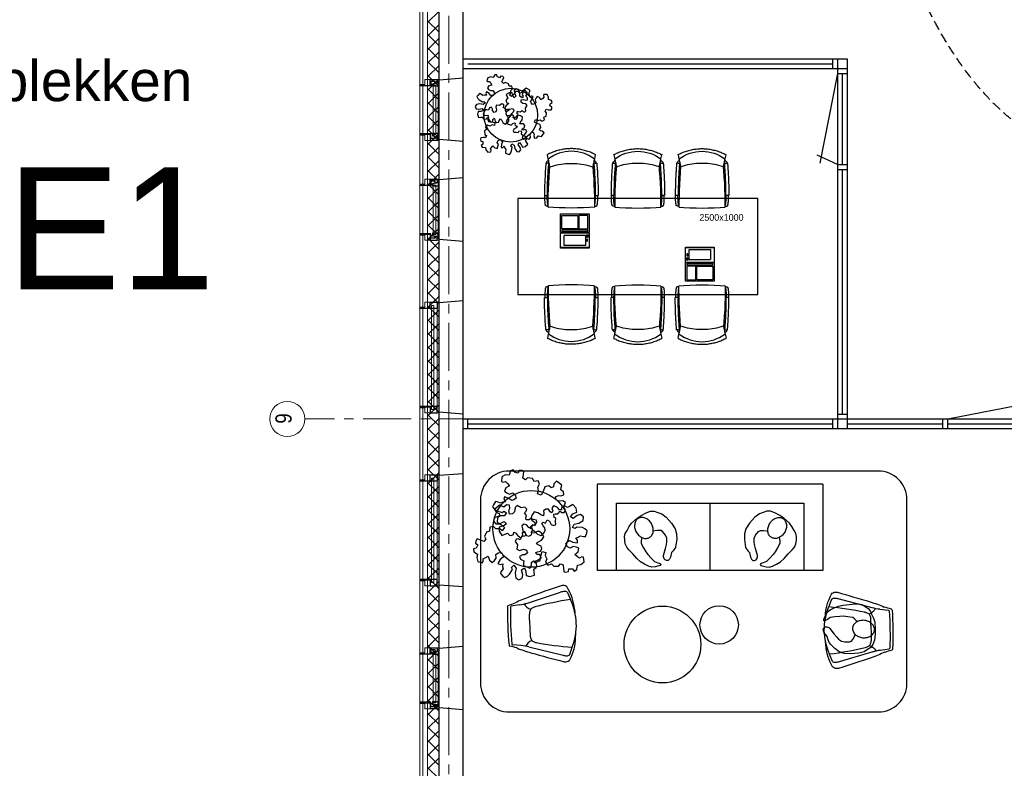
# Model space of a CAD drawing. Header units: millimetres. Extents: x 274611 to 749520, y 175257 to 298905.
# Tile 240 of 251: x 719976 to 730235, y 243430 to 251227. Entities that reach past the tile are written whole.
import ezdxf

# ---------------------------------------------------------------- set-up
doc = ezdxf.new("R2010")
doc.units = ezdxf.units.MM
doc.header["$LTSCALE"] = 400
doc.header["$PDMODE"] = 1
doc.header["$PDSIZE"] = 15
doc.linetypes.add('CENTER', pattern=[2, 1.25, -0.25, 0.25, -0.25])
doc.linetypes.add('HIDDEN', pattern=[0.375, 0.25, -0.125])
for name, color, linetype, lineweight in [('Binnenkozijnen', 140, 'Continuous', 15), ('Buitenkozijnen', 140, 'Continuous', 15), ('mat-beton (ihwg)', 5, 'Continuous', 25), ('mat-isolatie', 140, 'Continuous', 15), ('mat-multiplex-hor', 140, 'Continuous', 15), ('None', 7, 'Continuous', 9)]:
    doc.layers.add(name, color=color, linetype=linetype, lineweight=lineweight)
for name, color, linetype in [('co2-1-n-1-0-8_ip0', 7, 'Continuous'), ('inlay', 6, 'Continuous'), ('inr', 4, 'Continuous'), ('plafond', 255, 'HIDDEN'), ('plant', 114, 'Continuous'), ('plat', 5, 'Continuous'), ('stramien', 1, 'CENTER'), ('symbol', 1, 'Continuous'), ('timmerwerk-ge', 150, 'Continuous')]:
    doc.layers.add(name, color=color, linetype=linetype)
doc.styles.add('Arial', font='arial.ttf', dxfattribs={"height": 211.666667})
doc.styles.add('Arial Narrow', font='ARIALN.TTF', dxfattribs={"height": 222.25})
doc.styles.add('s100', font='stylu.ttf', dxfattribs={"height": 100})

# ---------------------------------------------------------------- blocks, each defined once
blk = doc.blocks.new('*X1827')
at = {"layer": 'None', "lineweight": 5}
for p, q in [((37321, 23179), (37441, 23299)), ((37321, 23038), (37441, 23158)), ((37321, 22896), (37441, 23016)), ((37321, 22755), (37441, 22875)), ((37321, 22613), (37441, 22733)), ((37321, 22472), (37441, 22592)), ((37321, 22330), (37441, 22450)), ((37321, 22189), (37441, 22309)), ((37321, 22048), (37441, 22168)), ((37321, 21906), (37441, 22026)), ((37321, 21765), (37441, 21885)), ((37321, 21623), (37441, 21743)), ((37321, 21482), (37441, 21602)), ((37321, 21340), (37441, 21460)), ((37321, 21199), (37441, 21319)), ((37321, 21058), (37441, 21178)), ((37321, 20916), (37441, 21036)), ((37321, 20775), (37441, 20895)), ((37321, 20633), (37441, 20753)), ((37321, 20492), (37441, 20612)), ((37321, 20351), (37441, 20471)), ((37321, 20209), (37441, 20329)), ((37321, 20068), (37441, 20188)), ((37321, 19926), (37441, 20046)), ((37321, 19785), (37441, 19905)), ((37321, 19643), (37441, 19763)), ((37321, 19502), (37441, 19622)), ((37321, 19361), (37441, 19481)), ((37321, 19219), (37441, 19339)), ((37321, 19078), (37441, 19198)), ((37321, 18936), (37441, 19056)), ((37321, 18795), (37441, 18915)), ((37321, 18653), (37441, 18773)), ((37321, 18512), (37441, 18632)), ((37321, 18371), (37441, 18491)), ((37321, 18229), (37441, 18349)), ((37321, 18088), (37441, 18208)), ((37321, 17946), (37441, 18066)), ((37321, 17805), (37441, 17925)), ((37321, 17664), (37441, 17784)), ((37321, 17522), (37441, 17642)), ((37321, 17381), (37441, 17501)), ((37321, 17239), (37441, 17359)), ((37321, 17098), (37441, 17218)), ((37321, 16956), (37441, 17076)), ((37321, 16815), (37441, 16935)), ((37321, 16674), (37441, 16794)), ((37321, 16532), (37441, 16652)), ((37321, 16391), (37441, 16511)), ((37321, 16249), (37441, 16369)), ((37321, 16108), (37441, 16228)), ((37321, 15966), (37441, 16086)), ((37321, 15825), (37441, 15945)), ((37321, 15684), (37441, 15804)), ((37321, 15542), (37441, 15662)), ((37321, 15401), (37441, 15521))]:
    blk.add_line(p, q, dxfattribs=at)
at = {"layer": 'None', "lineweight": 13}
for p, q in [((37321, 23198), (37441, 23078)), ((37321, 23057), (37441, 22937)), ((37321, 22915), (37441, 22795)), ((37321, 22774), (37441, 22654)), ((37321, 22632), (37441, 22512)), ((37321, 22491), (37441, 22371)), ((37321, 22350), (37441, 22230)), ((37321, 22208), (37441, 22088)), ((37321, 22067), (37441, 21947)), ((37321, 21925), (37441, 21805)), ((37321, 21784), (37441, 21664)), ((37321, 21643), (37441, 21523)), ((37321, 21501), (37441, 21381)), ((37321, 21360), (37441, 21240)), ((37321, 21218), (37441, 21098)), ((37321, 21077), (37441, 20957)), ((37321, 20936), (37441, 20816)), ((37321, 20794), (37441, 20674)), ((37321, 20653), (37441, 20533)), ((37321, 20511), (37441, 20391)), ((37321, 20370), (37441, 20250)), ((37321, 20229), (37441, 20109)), ((37321, 20087), (37441, 19967)), ((37321, 19946), (37441, 19826)), ((37321, 19804), (37441, 19684)), ((37321, 19663), (37441, 19543)), ((37321, 19522), (37441, 19402)), ((37321, 19380), (37441, 19260)), ((37321, 19239), (37441, 19119)), ((37321, 19097), (37441, 18977)), ((37321, 18956), (37441, 18836)), ((37321, 18815), (37441, 18695)), ((37321, 18673), (37441, 18553)), ((37321, 18532), (37441, 18412)), ((37321, 18390), (37441, 18270)), ((37321, 18249), (37441, 18129)), ((37321, 18108), (37441, 17988)), ((37321, 17966), (37441, 17846)), ((37321, 17825), (37441, 17705)), ((37321, 17683), (37441, 17563)), ((37321, 17542), (37441, 17422)), ((37321, 17401), (37441, 17281)), ((37321, 17259), (37441, 17139)), ((37321, 17118), (37441, 16998)), ((37321, 16976), (37441, 16856)), ((37321, 16835), (37441, 16715)), ((37321, 16694), (37441, 16574)), ((37321, 16552), (37441, 16432)), ((37321, 16411), (37441, 16291)), ((37321, 16269), (37441, 16149)), ((37321, 16128), (37441, 16008)), ((37321, 15987), (37441, 15867)), ((37321, 15845), (37441, 15725)), ((37321, 15704), (37441, 15584)), ((37321, 15562), (37441, 15442)), ((37321, 15421), (37441, 15301))]:
    blk.add_line(p, q, dxfattribs=at)
blk = doc.blocks.new('0600 pui gemeentehuis')
at = {"layer": 'Buitenkozijnen', "color": 92, "linetype": 'Continuous', "lineweight": 25}
for p, q in [((50, 0), (70, -250)), ((710, 0), (690, -250))]:
    blk.add_line(p, q, dxfattribs=at)
at = {"layer": 'Buitenkozijnen', "color": 43, "linetype": 'Continuous', "lineweight": 9}
blk.add_lwpolyline([(698, -400), (645, -400), (645, -450), (115, -450), (115, -400), (63, -400), (63, -250), (70, -250), (50, 0), (710, 0), (690, -250), (698, -250)], close=True, dxfattribs=at)
at = {"layer": 'None', "color": 8, "linetype": 'Continuous', "lineweight": 5}
blk.add_line((134, -260), (626, -260), dxfattribs=at)
at = {"layer": 'None', "color": 92, "linetype": 'Continuous', "lineweight": 25}
for points in [[(64, -270), (102, -270), (102, -292), (84, -292), (84, -335), (129, -335), (129, -450), (125, -450), (125, -344), (64, -344), (64, -325), (64, -325)], [(697, -270), (658, -270), (658, -292), (677, -292), (677, -335), (631, -335), (631, -450), (635, -450), (635, -344), (697, -344), (697, -325), (697, -325)]]:
    blk.add_lwpolyline(points, close=True, dxfattribs=at)
for points in [[(84, -270), (84, -260), (134, -260), (134, -320), (109, -320), (109, -302), (102, -302), (102, -275)], [(676, -270), (676, -260), (626, -260), (626, -320), (651, -320), (651, -302), (658, -302), (658, -275)]]:
    blk.add_lwpolyline(points, dxfattribs=at)
at = {"layer": 'None', "color": 140, "linetype": 'Continuous', "lineweight": 15}
blk.add_lwpolyline([(123, -284), (638, -284), (638, -311), (123, -311)], close=True, dxfattribs=at)
blk = doc.blocks.new('1200 pui gemeentehuis')
at = {"layer": 'Buitenkozijnen', "color": 92, "linetype": 'Continuous', "lineweight": 25}
for p, q in [((50, 0), (70, -250)), ((1230, 0), (1210, -250))]:
    blk.add_line(p, q, dxfattribs=at)
at = {"layer": 'Buitenkozijnen', "color": 43, "linetype": 'Continuous', "lineweight": 9}
blk.add_lwpolyline([(1165, -400), (1165, -450), (115, -450), (115, -400), (63, -400), (63, -250), (70, -250), (50, 0), (1230, 0), (1210, -250), (1217, -250), (1217, -400)], close=True, dxfattribs=at)
at = {"layer": 'None', "color": 8, "linetype": 'Continuous', "lineweight": 5}
blk.add_line((129, -270), (1150, -270), dxfattribs=at)
at = {"layer": 'None', "color": 92, "linetype": 'Continuous', "lineweight": 25}
for points in [[(63, -270), (129, -270), (129, -450), (125, -450), (125, -344), (63, -344), (63, -325)], [(1217, -270), (1151, -270), (1151, -450), (1155, -450), (1155, -344), (1217, -344), (1217, -325)]]:
    blk.add_lwpolyline(points, close=True, dxfattribs=at)
at = {"layer": 'None', "color": 140, "linetype": 'Continuous', "lineweight": 15}
blk.add_lwpolyline([(98, -305), (1183, -305), (1183, -331), (98, -331)], close=True, dxfattribs=at)
blk = doc.blocks.new('Happy_swing_high_2D_dwg')
for p, q in [((-212.009, 226.875), (-201.508, 315.482)), ((212.009, 226.875), (201.508, 315.482)), ((-228.877, 145.96), (-328.331, -205.127)), ((-48.401, 131.388), (-112.637, 129.466)), ((48.401, 131.388), (-48.48, 131.388)), ((48.401, 131.388), (112.637, 129.466)), ((228.877, 145.96), (328.331, -205.127)), ((-323.816, -274.958), (-248.483, -304.54)), ((323.816, -274.958), (248.483, -304.54)), ((-148.294, -342.95), (-109.926, -346.164)), ((148.294, -342.95), (109.926, -346.164))]:
    blk.add_line(p, q)
for centre, radius, start, end in [((-789.168, 477.852), 591.348, 339.6612, 347.1732), ((-201.499, 339.783), 12.992, 87.8715, 148.5043), ((-190.926, 312.319), 11.045, 102.7908, 163.3632), ((0, -3028.199), 3386.935, 86.5975, 93.4025), ((-0.04, -3087.504), 3416.07, 86.7539, 93.2444), ((190.926, 312.319), 11.045, 16.6368, 77.2092), ((201.499, 339.783), 12.992, 31.4957, 92.1285), ((789.168, 477.852), 591.348, 192.8268, 200.3388), ((1050.658, -310.034), 1411.115, 155.6262, 161.9167), ((-727.93, 292.208), 520.041, 343.6667, 352.7828), ((727.93, 292.208), 520.041, 187.2172, 196.3333), ((-1050.658, -310.034), 1411.115, 18.0833, 24.3738), ((29399.4, -9251.759), 31136.6, 162.4676, 163.1248), ((-269.347, 78.82), 111.039, 17.8916, 63.8835), ((-132.957, 75.986), 48.068, 110.556, 151.1103), ((-93.339, -39.722), 170.285, 96.5074, 109.3878), ((93.339, -39.722), 170.285, 70.6122, 83.4926), ((132.957, 75.986), 48.068, 28.8897, 69.444), ((269.347, 78.82), 111.039, 116.1165, 162.1084), ((-29399.4, -9251.759), 31136.6, 16.8752, 17.5324), ((-7.539, 22.419), 184.092, 155.3118, 166.1), ((7.539, 22.419), 184.092, 13.9, 24.6882), ((-173.786, -256.718), 162.929, 161.5397, 174.8387), ((173.786, -256.718), 162.929, 5.161298, 18.4603), ((-299.551, -230.098), 98.303, 170.0939, 181.9623), ((-344.345, -233.579), 53.452, 179.8764, 231.0431), ((-118.31, 181.433), 525.239, 240.3743, 266.7273), ((-296.476, -246.063), 39.78, 174.226, 226.5846), ((0, 271.18), 627.054, 246.6548, 293.3452), ((118.31, 181.433), 525.239, 273.2727, 299.6257), ((296.476, -246.063), 39.78, 313.4154, 365.774035), ((344.345, -233.579), 53.452, 308.9569, 360.123558), ((299.551, -230.098), 98.303, 358.0377, 369.906091)]:
    blk.add_arc(centre, radius, start, end)
for centre, start_param, end_param in [((3133.527, -673.731), 2.921398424, 3.032448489), ((-3133.527, -673.731), 6.392329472, 6.503379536)]:
    blk.add_ellipse(centre, major_axis=(3402.254, 0), ratio=0.996194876, start_param=start_param, end_param=end_param)
blk.add_point((0, 0))
blk.add_point((0, 0))
blk.add_point((0, 0))
blk.add_point((0, 0))
blk.add_point((0, 0))
blk.add_point((0, 0))
blk.add_point((0, 0))
blk = doc.blocks.new('SYMB-PS01_B2')
blk.add_lwpolyline([(59, 67), (70, 78), (86, 97), (96, 116), (98, 170), (99, 217), (92, 251), (81, 303), (67, 349), (45, 376), (34, 388), (27, 400), (26, 410), (36, 414), (52, 410), (91, 400), (122, 385), (148, 360), (173, 323), (197, 279), (212, 232), (226, 169), (242, 111), (247, 76), (244, 36), (229, 2), (211, -32), (190, -56), (158, -74), (117, -98), (79, -116), (3, -132), (-47, -138), (-107, -136), (-154, -127), (-189, -110), (-215, -78), (-241, -46), (-264, 7), (-282, 88), (-285, 159), (-274, 212), (-246, 263), (-209, 308), (-193, 329), (-157, 347), (-131, 355), (-98, 391), (-80, 403), (-61, 408), (-47, 402), (-35, 389), (-34, 373), (-37, 352), (-46, 340), (-99, 287), (-128, 256), (-144, 235), (-162, 201), (-165, 167), (-158, 117), (-147, 99), (-118, 82), (-93, 74), (-75, 68)])
blk.add_lwpolyline([(-98, -12, 0.078796), (-90, -57, 0.088041), (-69, -93, 0.105312), (-38, -117, 0.121926), (-4, -125, 0.121926), (29, -115, 0.105312), (58, -89, 0.088041), (77, -52, 0.078796), (83, -7, 0.078796), (74, 38, 0.088041), (54, 74, 0.105312), (23, 98, 0.121926), (-11, 105, 0.121926), (-44, 96, 0.105312), (-74, 70, 0.088041), (-92, 33, 0.078796)], format="xyb", close=True)
blk = doc.blocks.new('bank')
at = {"layer": 'inr'}
for p, q in [((-419, 1137), (481, 1137)), ((-419, 1137), (-419, -1213)), ((481, 1137), (481, -1213)), ((-219, -1013), (-219, 937)), ((-219, 937), (481, 937)), ((481, -38), (-219, -38)), ((481, -1013), (-219, -1013)), ((481, -1213), (-419, -1213))]:
    blk.add_line(p, q, dxfattribs=at)
at = {"layer": 'symbol', "xscale": -1, "rotation": 240.491819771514}
blk.add_blockref('SYMB-PS01_B2', (51, 661), dxfattribs=at)
at = {"layer": 'symbol', "rotation": 299.508180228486}
blk.add_blockref('SYMB-PS01_B2', (51, -731), dxfattribs=at)
blk = doc.blocks.new('SYMB-BM02_B2')
at = {"layer": 'plant'}
blk.add_lwpolyline([(98, 356), (66, 371), (46, 367), (23, 344), (26, 317), (5, 314), (-27, 337), (-68, 353), (-84, 340), (-93, 315), (-77, 290), (-84, 262), (-106, 274), (-134, 301), (-166, 298), (-190, 273), (-184, 246), (-181, 209), (-209, 214), (-256, 237), (-302, 241), (-315, 221), (-325, 198), (-329, 157), (-315, 134), (-286, 119), (-263, 95), (-270, 73), (-298, 80), (-306, 68), (-307, 29), (-341, 38), (-375, 66), (-406, 70), (-427, 48), (-413, 13), (-402, -28), (-381, -27), (-361, -62), (-377, -76), (-407, -84), (-423, -126), (-448, -119), (-475, -126), (-482, -158), (-448, -194), (-447, -249), (-411, -258), (-363, -237), (-327, -242), (-307, -272), (-338, -303), (-366, -308), (-398, -333), (-381, -365), (-338, -377), (-336, -406), (-332, -436), (-252, -458), (-234, -418), (-243, -383), (-220, -358), (-184, -372), (-140, -344), (-141, -283), (-132, -230), (-84, -233), (-86, -271), (-59, -312), (-68, -354), (-36, -386), (7, -361), (39, -388), (98, -377), (116, -344), (153, -351), (160, -393), (171, -436), (193, -440), (228, -426), (230, -390), (275, -385), (300, -408), (328, -386), (326, -329), (369, -315), (403, -276), (387, -222), (366, -221), (339, -240), (312, -226), (275, -205), (309, -165), (312, -121), (278, -112), (241, -110), (205, -137), (171, -126), (146, -92), (166, -59), (184, -44), (228, -57), (285, -55), (282, -25), (255, -2), (285, 14), (305, 34), (353, 32), (371, 38), (382, 84), (382, 111), (350, 130), (317, 139), (248, 136), (232, 114), (194, 121), (209, 166), (266, 187), (314, 230), (310, 274), (271, 296), (232, 280), (187, 233), (150, 251), (176, 290), (219, 319), (203, 365), (155, 404), (121, 376), (98, 356)], dxfattribs=at)
blk = doc.blocks.new('co2-1-n-1-0-8_b2')
for p, q in [((-251, -20), (-256, -20)), ((252, -20), (256, -20)), ((-249, -132), (-279, -132)), ((-252, -132), (-252, -132)), ((252, -132), (252, -132)), ((-239, -493), (-237, -493)), ((-231, -469), (-234, -468)), ((-221, -431), (-221, -431)), ((221, -431), (221, -431)), ((234, -468), (231, -469)), ((237, -493), (239, -493)), ((-250, -554), (-241, -513)), ((241, -513), (250, -554))]:
    blk.add_line(p, q)
at = {"flags": 128}
for points in [[(-239, -10), (-190, -6), (-127, -3), (-63, -1), (0, 0)], [(0, 0), (63, -1), (127, -3), (190, -6), (239, -10)], [(-256, -20), (-257, -20), (-258, -21), (-260, -21), (-261, -22), (-262, -22), (-263, -23), (-264, -24), (-265, -25), (-267, -26), (-268, -28), (-268, -29), (-269, -30), (-270, -33), (-270, -35), (-270, -37), (-271, -39), (-271, -42), (-272, -44), (-272, -47), (-272, -50), (-273, -53), (-273, -56), (-273, -60), (-274, -64), (-274, -69), (-275, -75), (-275, -81), (-275, -89), (-276, -98), (-276, -106), (-276, -114), (-276, -122), (-276, -132)], [(-241, -95), (-241, -95), (-243, -95), (-245, -95), (-247, -95), (-249, -95), (-251, -95)], [(-224, -432), (-229, -370), (-233, -307), (-236, -244), (-239, -181), (-240, -118), (-241, -54), (-241, -12)], [(241, -12), (241, -73), (240, -135), (238, -198), (236, -261), (232, -325), (227, -388), (224, -432)], [(241, -95), (241, -95), (243, -95), (245, -95), (247, -95), (249, -95), (251, -95)], [(256, -20), (257, -20), (258, -21), (260, -21), (261, -22), (262, -22), (263, -23), (264, -24), (265, -25), (267, -26), (268, -28), (268, -29), (269, -30), (270, -33), (270, -35), (270, -37), (271, -39), (271, -42), (272, -44), (272, -47), (272, -50), (273, -53), (273, -56), (273, -60), (274, -64), (274, -69), (275, -75), (275, -81), (275, -89), (276, -98), (276, -106), (276, -114), (276, -122), (276, -132)], [(-250, -468), (-253, -468), (-256, -468), (-258, -468), (-260, -468), (-261, -468), (-263, -467), (-265, -467), (-266, -450), (-267, -436), (-268, -422), (-269, -410), (-270, -401), (-271, -393), (-271, -385), (-271, -378), (-272, -373), (-272, -368), (-273, -355), (-274, -340), (-274, -325), (-275, -310), (-276, -295), (-277, -275), (-277, -255), (-278, -235), (-278, -228), (-278, -222), (-278, -215), (-278, -209), (-279, -202), (-279, -195), (-279, -187), (-279, -178), (-279, -168), (-279, -157), (-279, -145), (-279, -132)], [(-250, -468), (-248, -468), (-246, -468), (-244, -467), (-242, -467), (-240, -466), (-238, -466), (-237, -465), (-235, -464), (-236, -449), (-237, -435), (-238, -423), (-239, -413), (-240, -403), (-240, -395), (-241, -389), (-241, -382), (-242, -376), (-242, -370), (-242, -363), (-243, -344), (-245, -324), (-245, -304), (-246, -285), (-247, -266), (-247, -248), (-248, -231), (-248, -226), (-248, -221), (-248, -214), (-248, -206), (-249, -198), (-249, -188), (-249, -176), (-249, -163), (-249, -148), (-249, -132)], [(249, -132), (249, -147), (249, -161), (249, -173), (249, -184), (249, -194), (249, -202), (248, -208), (248, -215), (248, -221), (248, -228), (248, -234), (247, -254), (247, -274), (246, -294), (245, -313), (244, -331), (243, -349), (242, -366), (242, -371), (242, -377), (241, -383), (241, -391), (240, -399), (239, -408), (239, -420), (238, -433), (236, -448), (235, -464), (237, -465), (238, -466), (240, -466), (242, -467), (244, -467), (246, -468), (248, -468), (250, -468)], [(250, -468), (253, -468), (256, -468), (258, -468), (260, -468), (261, -468), (263, -467), (264, -467), (265, -466), (266, -453), (267, -442), (268, -431), (269, -421), (269, -412), (270, -404), (270, -397), (271, -391), (271, -384), (272, -378), (272, -371), (272, -365), (273, -345), (274, -325), (275, -305), (276, -290), (277, -275), (277, -260), (278, -245), (278, -232), (278, -227), (278, -221), (278, -215), (278, -207), (279, -198), (279, -189), (279, -177), (279, -163), (279, -148), (279, -132), (249, -132)], [(-241, -513), (-239, -504), (-237, -495), (-235, -485), (-233, -475), (-231, -467), (-229, -459), (-228, -453), (-227, -447), (-226, -442), (-225, -438)], [(-225, -438), (-224, -436), (-224, -434), (-224, -433), (-224, -432)], [(-224, -433), (-224, -433), (-224, -432)], [(-224, -432), (-224, -432), (-224, -432)], [(0, -465), (-18, -465), (-36, -465), (-59, -463), (-82, -461), (-106, -458), (-129, -454), (-152, -450), (-175, -444), (-198, -438), (-221, -431)], [(221, -431), (198, -438), (175, -444), (152, -450), (129, -454), (106, -458), (83, -461), (60, -463), (36, -465), (18, -465), (0, -465)], [(224, -432), (224, -433), (224, -433)], [(224, -432), (224, -433), (224, -434), (224, -436), (225, -438)], [(224, -432), (224, -432), (224, -432)], [(225, -438), (226, -442), (227, -447), (228, -453), (229, -459), (231, -467), (233, -475), (235, -485), (237, -495), (239, -504), (241, -513)], [(-249, -557), (-242, -561), (-231, -566), (-221, -571), (-210, -576), (-198, -581), (-186, -585), (-173, -590), (-161, -594), (-149, -598), (-136, -601), (-123, -604), (-111, -607), (-98, -610), (-85, -612), (-73, -614), (-60, -615), (-47, -617), (-34, -618), (-23, -618), (-11, -619), (0, -619)], [(0, -619), (8, -619), (20, -618), (31, -618), (43, -617), (56, -616), (69, -614), (82, -612), (94, -610), (107, -608), (120, -605), (132, -602), (145, -599), (157, -595), (170, -591), (182, -587), (194, -582), (206, -577), (218, -572), (228, -567), (239, -562), (249, -557)]]:
    blk.add_lwpolyline(points, dxfattribs=at)
for centre, radius, start, end in [((-251, -33), 12.5, 31.8812, 90), ((-251, -33), 12.5, 293.1463, 327.6578), ((-238, -12), 2.5, 94.5665, 179.4807), ((238, -12), 2.5, 0.5193, 85.4335), ((252, -33), 12.5, 90, 148.1188), ((252, -33), 12.5, 212.3422, 246.8537), ((-234, -464), 28.8, 186.1005, 258.5426), ((-167, -477), 75, 191.7314, 197.3164), ((-234, -465), 3.77, 192.8865, 261.7566), ((0, -201), 391, 232.6355, 269.9709), ((-226, -432), 2.5, 341.6817, 5.2297), ((-226, -432), 2.5, 347.791, 5.2276), ((0, -201), 391, 270.0307, 307.3629), ((226, -432), 2.5, 174.778, 187.1445), ((226, -432), 2.5, 174.7724, 192.209), ((226, -432), 2.5, 187.1548, 198.3185), ((234, -465), 3.4, 276.6537, 346.9286), ((167, -477), 75, 342.6747, 348.4513), ((234, -465), 28.4, 280.3578, 354.0057), ((-248, -555), 2.5, 167.791, 242.1608), ((248, -555), 2.5, 297.8392, 12.209)]:
    blk.add_arc(centre, radius, start, end)
for points in [[(-243, -33), (-244, -33), (-244, -34), (-245, -36), (-246, -38), (-246, -43), (-247, -46), (-248, -54), (-248, -58), (-249, -67), (-250, -72), (-250, -83), (-251, -88), (-251, -100), (-251, -106), (-252, -119), (-252, -125), (-252, -132)], [(243, -33), (244, -33), (244, -34), (245, -36), (246, -38), (246, -43), (247, -46), (248, -54), (248, -58), (249, -67), (250, -72), (250, -83), (251, -88), (251, -100), (251, -106), (252, -119), (252, -125), (252, -132)]]:
    blk.add_open_spline(points, degree=3, knots=[0, 0, 0, 0, 0.125, 0.125, 0.25, 0.25, 0.375, 0.375, 0.5, 0.5, 0.625, 0.625, 0.75, 0.75, 0.875, 0.875, 0.9994014, 0.9994014, 0.9994014, 0.9994014])
at = {"layer": 'co2-1-n-1-0-8_ip0'}
blk.add_point((0, 0), dxfattribs=at)
blk = doc.blocks.new('symb-LPTP_b2')
for p, q in [((150, 0), (-150, 0)), ((-150, 0), (-150, -155)), ((150, -155), (150, 0)), ((150, -5), (-150, -5)), ((-110, -25), (-110, -129)), ((110, -25), (-110, -25)), ((110, -129), (110, -25)), ((150, -155), (-150, -155)), ((150, -160), (-150, -160)), ((-150, -160), (-150, -355)), ((110, -129), (-110, -129)), ((150, -355), (150, -160)), ((-150, -355), (150, -355))]:
    blk.add_line(p, q)
for points in [[(126, -70), (134, -70), (134, -92), (126, -92)], [(128, -72), (132, -72), (132, -90), (128, -90)], [(-135, -175), (135, -175), (135, -189), (-135, -189)], [(32, -199), (-135, -199), (-135, -340), (32, -340)], [(42, -199), (135, -199), (135, -340), (42, -340)]]:
    blk.add_lwpolyline(points, close=True)
for points in [[(-130, -158, 10, 10, 0), (-111, -158, 10, 10, 0)], [(130, -158, 10, 10, 0), (111, -158, 10, 10, 0)]]:
    blk.add_lwpolyline(points, format="xyseb")
for radius in [12.6, 7.57]:
    blk.add_circle((130, -124), radius)
blk = doc.blocks.new('tfel 2500x1000')
at = {"layer": 'inr'}
blk.add_lwpolyline([(-2500, -500), (0, -500), (0, 500), (-2500, 500)], close=True, dxfattribs=at)
at = {"layer": 'inr', "rotation": 180}
blk.add_blockref('co2-1-n-1-0-8_b2', (-1943, 400), dxfattribs=at)
at = {"layer": 'inr', "xscale": -1, "rotation": 180}
for name, p in [('co2-1-n-1-0-8_b2', (-1250, 400)), ('co2-1-n-1-0-8_b2', (-581, 400)), ('symb-LPTP_b2', (-1907, -16))]:
    blk.add_blockref(name, p, dxfattribs=at)
at = {"layer": 'inr', "xscale": -1}
for name, p in [('symb-LPTP_b2', (-604, -7)), ('co2-1-n-1-0-8_b2', (-1943, -400))]:
    blk.add_blockref(name, p, dxfattribs=at)
at = {"layer": 'inr'}
for p in [(-1250, -400), (-581, -400)]:
    blk.add_blockref('co2-1-n-1-0-8_b2', p, dxfattribs=at)
at = {"layer": 'symbol', "style": 's100'}
blk.add_text('2500x1000', height=69.6, dxfattribs=at).set_placement((-609, 268))

msp = doc.modelspace()

# ---------------------------------------------------------------- linework, layer by layer
at = {"layer": 'inlay'}
for p, q in [((724646.24841, 250768.74408), (728446.33053, 250768.74408)), ((728546.33053, 250668.74408), (728546.33053, 249718.74408)), ((728546.33053, 249668.74408), (728546.33053, 247118.74408)), ((729646.33053, 247068.74408), (730641.86344, 247263.62602)), ((729596.33053, 246968.74408), (729596.33053, 247068.74408)), ((729646.33053, 246968.74408), (729646.33053, 247068.74408)), ((724646.24841, 247018.74408), (728446.33053, 247018.74408)), ((728596.33053, 247018.74408), (729596.33053, 247018.74408)), ((729646.33053, 247018.74408), (730646.33053, 247018.74408))]:
    msp.add_line(p, q, dxfattribs=at)
msp.add_lwpolyline([(728921.02623, 246526.52393), (725077.25671, 246526.52393, 0.4142135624), (724777.25671, 246226.52393), (724777.25671, 244316.86821, 0.4142135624), (725077.25671, 244016.86821), (728921.02623, 244016.86821, 0.4142135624), (729221.02623, 244316.86821), (729221.02623, 246226.52393, 0.4142135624)], format="xyb", close=True, dxfattribs=at)
at = {"layer": 'mat-beton (ihwg)', "lineweight": 25}
for p, q in [((724346.33053, 234093.74407), (724346.33053, 268918.74408)), ((724596.33053, 238298.74426), (724596.33053, 260118.72717))]:
    msp.add_line(p, q, dxfattribs=at)
at = {"layer": 'mat-isolatie', "lineweight": 15}
for p, q in [((724226.33053, 236213.37562), (724226.33053, 269038.74408)), ((724346.33053, 236113.37562), (724346.33053, 268918.74408))]:
    msp.add_line(p, q, dxfattribs=at)
at = {"layer": 'mat-multiplex-hor', "lineweight": 15}
for p, q in [((724146.29004, 236315.74408), (724146.29004, 269118.74408)), ((724176.29004, 236315.74408), (724176.29004, 269088.74408))]:
    msp.add_line(p, q, dxfattribs=at)
at = {"layer": 'None', "color": 43, "linetype": 'Continuous', "lineweight": 9}
msp.add_circle((722764.61348, 247068.74408), 182.60642, dxfattribs=at)
at = {"layer": 'plafond'}
msp.add_ellipse((731318.4758, 254798.62153), major_axis=(0, 5000), ratio=0.52, dxfattribs=at)
at = {"layer": 'plat'}
for p, q in [((724596.33053, 250818.74408), (728596.33053, 250818.74408)), ((724596.33053, 250818.74408), (728596.33053, 250818.74408)), ((728446.33053, 250818.74408), (728446.33053, 250718.74408)), ((728496.33053, 250818.74408), (728496.33053, 247318.74408)), ((728596.33053, 250818.74408), (728596.33053, 246968.74408)), ((728596.33053, 250818.74408), (728596.33053, 247318.74408)), ((724596.33053, 250718.74408), (728496.33053, 250718.74408)), ((724596.33053, 250718.74408), (728596.33053, 250718.74408)), ((724596.33053, 250718.74408), (728596.33053, 250718.74408)), ((728496.33053, 250668.74408), (728314.11003, 249734.81959)), ((728496.33053, 250718.74408), (728496.33053, 246968.74408)), ((728496.33053, 250718.74408), (728596.33053, 250718.74408)), ((728496.33053, 250668.74408), (728596.33053, 250668.74408)), ((728596.33053, 250718.74408), (728596.33053, 247318.74408)), ((728496.33053, 250618.74408), (728496.33053, 247418.74408)), ((728496.33053, 249718.74408), (728286.14634, 249814.7688)), ((728496.33053, 249718.74408), (728596.33053, 249718.74408)), ((728496.33053, 249668.74408), (728596.33053, 249668.74408)), ((724596.33053, 247068.74408), (728496.33053, 247068.74408)), ((724596.33053, 247068.74408), (728396.33053, 247068.74408)), ((724596.33053, 247068.74408), (737606.28989, 247068.74408)), ((724646.16622, 246968.74408), (724646.3306, 247068.74408)), ((728446.33053, 247068.74408), (728446.33053, 246968.74408)), ((728496.33053, 247118.74408), (728596.33053, 247118.74408)), ((724596.33053, 246968.74408), (728596.33053, 246968.74408)), ((724596.33053, 246968.74408), (728396.33053, 246968.74408)), ((724596.33053, 246968.74408), (737627.16111, 246968.74408))]:
    msp.add_line(p, q, dxfattribs=at)
at = {"layer": 'stramien', "lineweight": 0}
for p, q in [((724446.28989, 270468.53124), (724446.28989, 229268.58408)), ((741655.18989, 247068.74408), (722947.21989, 247068.74408))]:
    msp.add_line(p, q, dxfattribs=at)
at = {"layer": 'timmerwerk-ge'}
for centre, radius in [((725092.88572, 250232.6449), 280), ((725306.42387, 245923.88244), 400), ((726672.94277, 244719.62905), 400), ((727264.17299, 244923.76512), 200)]:
    msp.add_circle(centre, radius, dxfattribs=at)

# ---------------------------------------------------------------- block references
at = {"layer": 'Binnenkozijnen', "color": 7, "rotation": 270}
for name, p in [('0600 pui gemeentehuis', (724596.33053, 250668.74408)), ('0600 pui gemeentehuis', (724596.33053, 249628.74457)), ('1200 pui gemeentehuis', (724596.33053, 248348.74408)), ('1200 pui gemeentehuis', (724596.33053, 246548.74408)), ('0600 pui gemeentehuis', (724596.33053, 244748.74408))]:
    msp.add_blockref(name, p, dxfattribs=at)
at = {"layer": 'inlay', "rotation": 269.9999999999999}
msp.add_blockref('bank', (727209.03473, 245972.41308), dxfattribs=at)
at = {"layer": 'inr', "rotation": 92.14969360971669}
msp.add_blockref('Happy_swing_high_2D_dwg', (725419.83618, 244928.28673), dxfattribs=at)
at = {"layer": 'inr', "xscale": -1, "rotation": 270.8775592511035}
msp.add_blockref('Happy_swing_high_2D_dwg', (728715.5762, 244870.90317), dxfattribs=at)
at = {"layer": 'mat-isolatie'}
msp.add_blockref('*X1827', (686905.23053, 228018.74408), dxfattribs=at)
at = {"layer": 'symbol'}
for p, xscale, yscale, zscale, rotation in [((724962.65212, 250356.91375), 0.5879999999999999, 0.5879999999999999, 0.5879999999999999, 146.6302542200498), ((725237.78495, 250280.98192), 0.5880000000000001, 0.5880000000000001, 0.5880000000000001, 69.95796791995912), ((725049.52207, 250056.68761), 0.5880000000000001, 0.5880000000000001, 0.5880000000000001, 261.2679003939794), ((725237.37098, 246130.88134), 0.8400000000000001, 0.8400000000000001, 0.8400000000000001, 159.9579679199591), ((725128.89693, 245737.83444), 0.8399999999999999, 0.8399999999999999, 0.8399999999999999, 236.6302542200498), ((725557.79143, 245861.93437), 0.8400000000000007, 0.8400000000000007, 0.8400000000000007, 351.2679003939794)]:
    msp.add_blockref('SYMB-BM02_B2', p, dxfattribs=dict(at, xscale=xscale, yscale=yscale, zscale=zscale, rotation=rotation))
msp.add_blockref('tfel 2500x1000', (727666.77311, 248865.29499), dxfattribs=at)
at = {"layer": 'symbol', "rotation": 82.81017278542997}
msp.add_blockref('SYMB-PS01_B2', (728759.66419, 244889.61035), dxfattribs=at)

# ---------------------------------------------------------------- texts
at = {"layer": 'None', "color": 43, "insert": (722639.73014, 247020.06074), "char_height": 169.33333, "attachment_point": 1, "rotation": 90, "style": 'Arial Narrow'}
msp.add_mtext('9', dxfattribs=at)
at = {"layer": 'plat', "attachment_point": 1, "style": 'Arial'}
for s, insert, char_height in [('31 werkplekken', (717665.96732, 250802.54641), 423.3333333), ('E1', (719839.36186, 249689.74861), 1270)]:
    msp.add_mtext(s, dxfattribs=dict(at, insert=insert, char_height=char_height))

doc.saveas('drawing.dxf')
